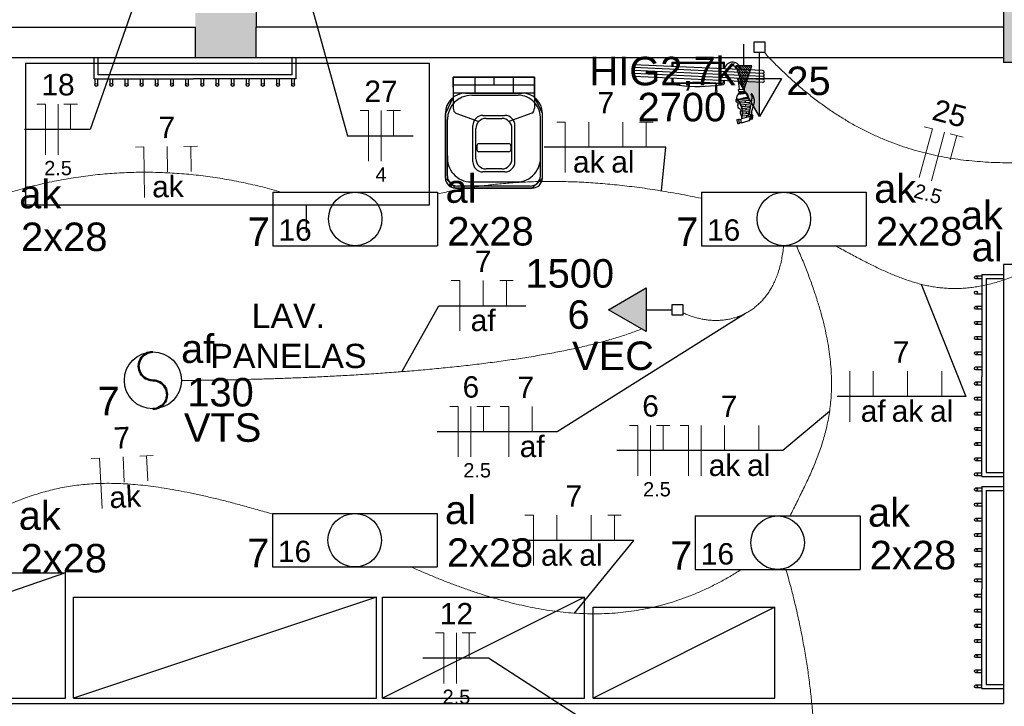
# Model space of a CAD drawing. Header units: millimetres. Extents: x 7 to 269, y 1 to 169.
# Tile 16 of 113: x 58.08 to 62.96, y 32.41 to 35.81. Entities that reach past the tile are written whole.
import ezdxf

# ---------------------------------------------------------------- set-up
doc = ezdxf.new("R2010")
doc.units = ezdxf.units.MM
doc.header["$MEASUREMENT"] = 0
for name, color, linetype, lineweight in [('Eletroduto - Marco Polo', 6, 'Continuous', 9), ('Fiação - Marco Polo', 3, 'Continuous', 9), ('Layout - Marco Polo', 252, 'Continuous', 25), ('Layout-02 - Marco Polo', 243, 'Continuous', 50), ('Linha de Chamada - Marco Polo', 1, 'Continuous', 25), ('Luminárias - Marco Polo', 5, 'Continuous', 25), ('Textos - Marco Polo', 143, 'Continuous', 25), ('Tomadas - Marco Polo', 150, 'Continuous', 25)]:
    doc.layers.add(name, color=color, linetype=linetype, lineweight=lineweight)
doc.layers.add('Parede - Marco Polo', color=7, linetype='Continuous')
doc.styles.add('Arial', font='arial.ttf')

msp = doc.modelspace()

# ---------------------------------------------------------------- hatches: boundary and pattern name
at = {"layer": 'Layout - Marco Polo', "linetype": 'Continuous'}
msp.add_hatch(color=256, dxfattribs=at).paths.add_polyline_path([(61.6979, 35.3533), (61.6808, 35.3573), (61.6808, 35.3578), (61.6808, 35.3578), (61.6979, 35.3533)])
at = {"layer": 'Parede - Marco Polo', "linetype": 'Continuous'}
for points in [[(62.9539, 35.6018), (63.2533, 35.6018), (63.2533, 35.9018), (63.2533, 35.9018), (62.9534, 35.9018), (62.9534, 35.6018), (62.9534, 35.6018), (62.9539, 35.6018), (62.9539, 35.6018)], [(58.9534, 35.6268), (59.2533, 35.6268), (59.2533, 35.6268), (59.2533, 35.8458), (59.2533, 35.8458), (58.9534, 35.8458), (58.9534, 35.8458), (58.9534, 35.7723), (58.9534, 35.6268), (58.9534, 35.6268)]]:
    msp.add_hatch(color=256, dxfattribs=at).paths.add_polyline_path(points)
at = {"layer": 'Tomadas - Marco Polo', "linetype": 'Continuous'}
for points in [[(61.7458, 35.5222), (61.7458, 35.3347), (61.6376, 35.5222)], [(61.1852, 34.485), (60.9977, 34.3768), (61.1852, 34.2685)]]:
    msp.add_hatch(color=256, dxfattribs=at).paths.add_polyline_path(points)

# ---------------------------------------------------------------- linework, layer by layer
at = {"layer": 'Eletroduto - Marco Polo', "linetype": 'Continuous'}
for points in [[(61.7701, 35.6502), (61.8212, 35.5967), (61.8725, 35.5466), (61.9238, 35.4996), (61.9752, 35.4559), (62.0268, 35.4151), (62.0785, 35.3774), (62.1303, 35.3425), (62.1823, 35.3104), (62.2345, 35.281), (62.2868, 35.2542), (62.3394, 35.23), (62.3922, 35.2082), (62.4452, 35.1888), (62.4985, 35.1716), (62.552, 35.1566), (62.6057, 35.1437), (62.6598, 35.1329), (62.7142, 35.1239), (62.7689, 35.1168), (62.8239, 35.1114), (62.8792, 35.1076), (62.9349, 35.1055), (62.991, 35.1048), (63.0474, 35.1055), (63.1043, 35.1075), (63.1616, 35.1107), (63.2192, 35.1151), (63.2774, 35.1205), (63.3359, 35.1268), (63.3949, 35.1341)], [(57.9525, 34.9316), (58.0008, 34.9475), (58.0491, 34.9623), (58.0973, 34.976), (58.1455, 34.9886), (58.1936, 35.0002), (58.2417, 35.0106), (58.2897, 35.02), (58.3377, 35.0284), (58.3856, 35.0356), (58.4334, 35.0419), (58.4812, 35.0471), (58.529, 35.0513), (58.5767, 35.0544), (58.6243, 35.0566), (58.6719, 35.0577), (58.7194, 35.0578), (58.7668, 35.057), (58.8142, 35.0552), (58.8616, 35.0524), (58.9089, 35.0486), (58.9561, 35.0439), (59.0032, 35.0382), (59.0503, 35.0316), (59.0973, 35.0241), (59.1443, 35.0156), (59.1912, 35.0063), (59.238, 34.996), (59.2848, 34.9848), (59.3315, 34.9727), (59.3781, 34.9597)], [(61.4575, 34.9289), (61.402, 34.9401), (61.3475, 34.9505), (61.294, 34.96), (61.2415, 34.9686), (61.1899, 34.9764), (61.1392, 34.9834), (61.0895, 34.9895), (61.0407, 34.9949), (60.9927, 34.9996), (60.9456, 35.0035), (60.8993, 35.0066), (60.8538, 35.0091), (60.8091, 35.0108), (60.7652, 35.0119), (60.7221, 35.0123), (60.6797, 35.012), (60.638, 35.0112), (60.597, 35.0097), (60.5566, 35.0076), (60.517, 35.005), (60.4779, 35.0018), (60.4395, 34.998), (60.4017, 34.9938), (60.3645, 34.989), (60.3278, 34.9838), (60.2916, 34.978), (60.256, 34.9719), (60.2209, 34.9652), (60.1862, 34.9582), (60.152, 34.9508)], [(61.8651, 34.6947), (61.8611, 34.6604), (61.8557, 34.6279), (61.8488, 34.5972), (61.8405, 34.5683), (61.831, 34.5411), (61.8202, 34.5157), (61.8082, 34.4919), (61.7952, 34.4698), (61.7811, 34.4494), (61.7661, 34.4306), (61.7502, 34.4134), (61.7334, 34.3978), (61.7159, 34.3837), (61.6977, 34.3712), (61.6789, 34.3602), (61.6595, 34.3507), (61.6396, 34.3427), (61.6193, 34.3362), (61.5986, 34.331), (61.5777, 34.3273), (61.5565, 34.325), (61.5351, 34.324), (61.5136, 34.3243), (61.4922, 34.326), (61.4707, 34.329), (61.4494, 34.3333), (61.4282, 34.3388), (61.4073, 34.3455), (61.3867, 34.3534), (61.3664, 34.3626)], [(61.9278, 34.6952), (61.9578, 34.6252), (61.9846, 34.5579), (62.0083, 34.4934), (62.0291, 34.4314), (62.0471, 34.3719), (62.0623, 34.3147), (62.0749, 34.2598), (62.085, 34.207), (62.0926, 34.1562), (62.098, 34.1073), (62.1013, 34.0603), (62.1024, 34.0148), (62.1017, 33.971), (62.099, 33.9286), (62.0947, 33.8875), (62.0887, 33.8477), (62.0812, 33.809), (62.0723, 33.7713), (62.0622, 33.7345), (62.0508, 33.6984), (62.0384, 33.663), (62.0251, 33.6282), (62.0109, 33.5938), (61.996, 33.5598), (61.9804, 33.5259), (61.9644, 33.4922), (61.9479, 33.4584), (61.9312, 33.4245), (61.9143, 33.3904), (61.8973, 33.356)], [(63.0017, 34.541), (62.9672, 34.5283), (62.9336, 34.5173), (62.9008, 34.5078), (62.8687, 34.4999), (62.8373, 34.4935), (62.8065, 34.4886), (62.7763, 34.485), (62.7467, 34.4829), (62.7175, 34.482), (62.6887, 34.4825), (62.6603, 34.4842), (62.6322, 34.487), (62.6044, 34.4911), (62.5768, 34.4962), (62.5494, 34.5024), (62.5221, 34.5097), (62.4948, 34.5179), (62.4675, 34.527), (62.4401, 34.5371), (62.4127, 34.548), (62.3851, 34.5596), (62.3573, 34.5721), (62.3292, 34.5853), (62.3008, 34.5991), (62.272, 34.6136), (62.2428, 34.6287), (62.2132, 34.6443), (62.183, 34.6604), (62.1522, 34.677), (62.1208, 34.6939)], [(61.1626, 34.2819), (61.1032, 34.2598), (61.0394, 34.239), (60.9715, 34.2195), (60.8999, 34.2012), (60.825, 34.184), (60.7471, 34.1681), (60.6666, 34.1532), (60.5837, 34.1395), (60.4989, 34.1267), (60.4125, 34.115), (60.3248, 34.1042), (60.2362, 34.0943), (60.1471, 34.0853), (60.0577, 34.0771), (59.9685, 34.0697), (59.8797, 34.0631), (59.7918, 34.0572), (59.7051, 34.0519), (59.6199, 34.0473), (59.5365, 34.0433), (59.4554, 34.0398), (59.3769, 34.0369), (59.3013, 34.0344), (59.229, 34.0324), (59.1602, 34.0307), (59.0955, 34.0294), (59.0351, 34.0285), (58.9793, 34.0278), (58.9285, 34.0273), (58.8831, 34.027)], [(57.8764, 33.3405), (57.917, 33.3608), (57.9568, 33.38), (57.996, 33.3981), (58.0348, 33.4149), (58.0732, 33.4306), (58.1115, 33.4451), (58.1497, 33.4583), (58.1881, 33.4702), (58.2266, 33.4809), (58.2656, 33.4902), (58.305, 33.4983), (58.3451, 33.5049), (58.3859, 33.5102), (58.4277, 33.514), (58.4706, 33.5165), (58.5146, 33.5174), (58.56, 33.5169), (58.6068, 33.5149), (58.6553, 33.5114), (58.7055, 33.5063), (58.7575, 33.4997), (58.8116, 33.4915), (58.8679, 33.4816), (58.9264, 33.4702), (58.9874, 33.457), (59.0509, 33.4422), (59.1172, 33.4257), (59.1863, 33.4074), (59.2583, 33.3874), (59.3335, 33.3656)], [(61.6545, 33.0899), (61.6001, 33.0566), (61.5457, 33.0263), (61.4914, 32.999), (61.4371, 32.9745), (61.3828, 32.9529), (61.3286, 32.934), (61.2744, 32.9177), (61.2202, 32.904), (61.166, 32.8928), (61.1118, 32.884), (61.0577, 32.8776), (61.0035, 32.8734), (60.9493, 32.8715), (60.8951, 32.8717), (60.8408, 32.8739), (60.7866, 32.8781), (60.7323, 32.8842), (60.6779, 32.8922), (60.6236, 32.9019), (60.5691, 32.9133), (60.5147, 32.9263), (60.4601, 32.9408), (60.4055, 32.9567), (60.3509, 32.9741), (60.2961, 32.9928), (60.2413, 33.0127), (60.1864, 33.0337), (60.1314, 33.0558), (60.0763, 33.079), (60.0212, 33.103)], [(61.8764, 33.092), (61.9007, 33.0042), (61.9224, 32.9177), (61.9418, 32.8324), (61.9587, 32.7483), (61.9735, 32.6654), (61.986, 32.5838), (61.9965, 32.5033), (62.005, 32.424), (62.0116, 32.3458), (62.0164, 32.2689), (62.0195, 32.193), (62.0211, 32.1184), (62.0211, 32.0449), (62.0197, 31.9725), (62.017, 31.9012), (62.013, 31.8311), (62.0079, 31.762), (62.0018, 31.6941), (61.9948, 31.6273), (61.9869, 31.5615), (61.9782, 31.4969), (61.9689, 31.4333), (61.959, 31.3707), (61.9486, 31.3093), (61.9379, 31.2488), (61.9269, 31.1895), (61.9157, 31.1311), (61.9043, 31.0738), (61.893, 31.0175), (61.8818, 30.9622)]]:
    msp.add_spline(points, degree=3, dxfattribs=at)
at = {"layer": 'Fiação - Marco Polo'}
for p, q in [((58.1687, 35.3944), (58.2104, 35.3944)), ((58.2104, 35.1444), (58.2104, 35.3944)), ((58.2729, 35.1444), (58.2729, 35.3944)), ((58.3021, 35.3944), (58.3687, 35.3944)), ((58.3354, 35.2694), (58.3354, 35.3944)), ((59.768, 35.3635), (59.8096, 35.3635)), ((59.8096, 35.1135), (59.8096, 35.3635)), ((59.8721, 35.1135), (59.8721, 35.3635)), ((59.9014, 35.3635), (59.968, 35.3635)), ((59.9346, 35.2385), (59.9346, 35.3635)), ((60.7424, 35.3066), (60.7841, 35.3066)), ((60.7841, 35.0566), (60.7841, 35.3066)), ((60.9001, 35.1816), (60.9001, 35.3066)), ((61.0695, 35.1816), (61.0695, 35.3066)), ((61.1521, 35.3066), (61.2188, 35.3066)), ((61.1855, 35.1816), (61.1855, 35.3066)), ((62.5369, 35.0312), (62.602, 35.2726)), ((62.5618, 35.2834), (62.602, 35.2726)), ((62.5972, 35.0149), (62.6624, 35.2563)), ((62.6905, 35.2487), (62.7548, 35.2313)), ((62.6901, 35.1193), (62.7227, 35.24)), ((58.6561, 35.1825), (58.6977, 35.1831)), ((58.7015, 34.9331), (58.6977, 35.1831)), ((58.8156, 35.0599), (58.8137, 35.1849)), ((58.8963, 35.1861), (58.9629, 35.1872)), ((58.9315, 35.0617), (58.9296, 35.1867)), ((60.22, 34.5219), (60.2617, 34.5219)), ((60.2617, 34.2719), (60.2617, 34.5219)), ((60.3776, 34.3969), (60.3776, 34.5219)), ((60.4603, 34.5219), (60.5269, 34.5219)), ((60.4936, 34.3969), (60.4936, 34.5219)), ((62.1929, 33.8227), (62.1929, 34.0727)), ((62.3089, 33.9477), (62.3089, 34.0727)), ((62.4783, 33.9477), (62.4783, 34.0727)), ((62.6478, 33.9477), (62.6478, 34.0727)), ((60.2127, 33.898), (60.2544, 33.898)), ((60.2544, 33.648), (60.2544, 33.898)), ((60.3169, 33.648), (60.3169, 33.898)), ((60.346, 33.898), (60.4127, 33.898)), ((60.3794, 33.773), (60.3794, 33.898)), ((60.4627, 33.898), (60.5044, 33.898)), ((60.5044, 33.648), (60.5044, 33.898)), ((60.6204, 33.773), (60.6204, 33.898)), ((61.1024, 33.8042), (61.1441, 33.8042)), ((61.1441, 33.5542), (61.1441, 33.8042)), ((61.2066, 33.5542), (61.2066, 33.8042)), ((61.2358, 33.8042), (61.3024, 33.8042)), ((61.2691, 33.6792), (61.2691, 33.8042)), ((61.3524, 33.8042), (61.3941, 33.8042)), ((61.3941, 33.5542), (61.3941, 33.8042)), ((61.4566, 33.5542), (61.4566, 33.8042)), ((61.5725, 33.6792), (61.5725, 33.8042)), ((61.742, 33.6792), (61.742, 33.8042)), ((58.4372, 33.64), (58.4788, 33.6422)), ((58.4918, 33.3925), (58.4788, 33.6422)), ((58.6011, 33.5234), (58.5946, 33.6482)), ((58.6771, 33.6525), (58.7437, 33.6559)), ((58.7169, 33.5294), (58.7105, 33.6542)), ((60.5846, 33.3597), (60.6262, 33.3597)), ((60.6262, 33.1097), (60.6262, 33.3597)), ((60.7422, 33.2347), (60.7422, 33.3597)), ((60.9117, 33.2347), (60.9117, 33.3597)), ((60.9943, 33.3597), (61.061, 33.3597)), ((61.0277, 33.2347), (61.0277, 33.3597)), ((60.1411, 32.7766), (60.1827, 32.7766)), ((60.1827, 32.5266), (60.1827, 32.7766)), ((60.2452, 32.5266), (60.2452, 32.7766)), ((60.2744, 32.7766), (60.3411, 32.7766)), ((60.3077, 32.6516), (60.3077, 32.7766))]:
    msp.add_line(p, q, dxfattribs=at)
at = {"layer": 'Layout - Marco Polo'}
for p, q in [((61.6679, 35.5843), (61.6679, 35.6923)), ((58.4519, 35.5208), (58.4519, 35.6268)), ((58.4719, 35.5408), (58.4719, 35.6268)), ((59.4318, 35.5408), (59.4318, 35.6268)), ((59.4519, 35.5208), (59.4519, 35.6268)), ((61.7614, 35.5613), (61.1228, 35.5903)), ((61.3128, 35.5818), (61.3128, 35.6023)), ((61.3128, 35.6023), (61.5729, 35.6023)), ((61.3178, 35.5818), (61.3178, 35.5973)), ((61.3178, 35.5973), (61.5678, 35.5973)), ((61.5678, 35.5703), (61.5678, 35.5973)), ((61.5729, 35.5698), (61.5729, 35.6023)), ((59.4318, 35.5408), (58.4719, 35.5408)), ((61.7619, 35.5468), (61.1228, 35.5758)), ((61.7619, 35.5323), (61.1234, 35.5613)), ((61.7623, 35.5178), (61.1234, 35.5468)), ((61.6279, 35.5843), (61.6679, 35.4643)), ((61.6279, 35.5843), (61.6679, 35.4643)), ((61.7079, 35.5843), (61.6279, 35.5843)), ((61.6279, 35.5843), (61.7079, 35.5843)), ((61.7079, 35.5843), (61.6279, 35.5843)), ((61.6279, 35.5843), (61.6679, 35.4643)), ((61.6303, 35.5768), (61.6863, 35.5208)), ((61.6339, 35.5843), (61.6893, 35.5293)), ((61.6358, 35.5603), (61.6838, 35.5123)), ((61.6414, 35.5433), (61.6808, 35.5038)), ((61.6454, 35.5843), (61.6923, 35.5373)), ((61.6564, 35.5843), (61.6949, 35.5458)), ((61.6679, 35.4643), (61.7079, 35.5843)), ((61.6679, 35.4643), (61.7079, 35.5843)), ((61.6679, 35.5843), (61.6979, 35.5543)), ((61.6788, 35.5843), (61.7004, 35.5628)), ((61.6904, 35.5843), (61.7034, 35.5713)), ((61.7013, 35.5843), (61.7064, 35.5798)), ((58.4519, 35.5208), (58.9444, 35.5208)), ((58.4544, 35.5208), (58.4544, 35.4903)), ((58.4694, 35.4903), (58.4694, 35.5208)), ((58.5294, 35.5208), (58.5294, 35.4903)), ((58.5444, 35.4903), (58.5444, 35.5208)), ((58.6044, 35.5208), (58.6044, 35.4903)), ((58.6194, 35.4903), (58.6194, 35.5208)), ((58.6793, 35.5208), (58.6793, 35.4903)), ((58.6944, 35.4903), (58.6944, 35.5208)), ((58.7544, 35.5208), (58.7544, 35.4903)), ((58.7694, 35.4903), (58.7694, 35.5208)), ((58.8293, 35.5208), (58.8293, 35.4903)), ((58.8443, 35.4903), (58.8443, 35.5208)), ((58.9044, 35.5208), (58.9044, 35.4903)), ((58.9194, 35.4903), (58.9194, 35.5208)), ((59.4519, 35.5208), (58.9444, 35.5208)), ((58.9793, 35.5208), (58.9793, 35.4903)), ((58.9943, 35.4903), (58.9943, 35.5208)), ((59.0543, 35.5208), (59.0543, 35.4903)), ((59.0694, 35.4903), (59.0694, 35.5208)), ((59.1294, 35.5208), (59.1294, 35.4903)), ((59.1444, 35.4903), (59.1444, 35.5208)), ((59.2043, 35.5208), (59.2043, 35.4903)), ((59.2193, 35.4903), (59.2193, 35.5208)), ((59.2794, 35.5208), (59.2794, 35.4903)), ((59.2944, 35.4903), (59.2944, 35.5208)), ((59.3543, 35.5208), (59.3543, 35.4903)), ((59.3693, 35.4903), (59.3693, 35.5208)), ((59.4293, 35.5208), (59.4293, 35.4903)), ((59.4444, 35.4903), (59.4444, 35.5208)), ((60.2298, 35.5293), (60.6319, 35.5293)), ((60.2298, 35.4793), (60.2298, 35.5293)), ((60.2298, 35.5293), (60.3359, 35.5293)), ((60.6319, 35.4893), (60.2298, 35.4893)), ((60.3359, 35.5293), (60.3359, 35.4493)), ((60.4308, 35.5293), (60.4308, 35.4893)), ((60.6319, 35.5293), (60.5258, 35.5293)), ((60.5258, 35.5293), (60.5258, 35.4493)), ((60.6319, 35.5293), (60.6319, 35.4288)), ((60.6319, 35.5293), (60.6319, 35.4093)), ((61.7623, 35.5028), (61.1238, 35.5323)), ((61.3128, 35.5018), (61.3128, 35.5233)), ((61.3178, 35.5073), (61.3178, 35.5233)), ((61.5579, 35.4973), (61.3278, 35.4973)), ((61.5579, 35.4973), (61.3278, 35.4973)), ((61.5294, 35.4928), (61.5348, 35.4928)), ((61.5294, 35.4873), (61.5294, 35.4928)), ((61.5303, 35.4643), (61.5303, 35.4928)), ((61.5339, 35.4643), (61.5339, 35.4928)), ((61.5678, 35.5073), (61.5678, 35.5118)), ((61.5729, 35.5018), (61.5729, 35.5118)), ((61.6469, 35.4688), (61.6414, 35.5083)), ((61.6474, 35.5263), (61.6783, 35.4953)), ((61.6529, 35.5098), (61.6753, 35.4868)), ((61.6583, 35.4928), (61.6723, 35.4788)), ((61.6668, 35.4693), (61.6613, 35.5078)), ((60.2298, 35.4793), (60.2298, 35.4288)), ((60.6319, 35.4493), (60.2298, 35.4493)), ((60.2908, 35.4493), (60.5709, 35.4493)), ((61.6424, 35.4683), (61.6718, 35.4693)), ((61.6433, 35.4583), (61.6424, 35.4683)), ((61.6424, 35.4493), (61.6788, 35.4543)), ((61.6429, 35.4443), (61.6424, 35.4493)), ((61.6429, 35.4443), (61.6793, 35.4498)), ((61.6433, 35.4583), (61.6733, 35.4593)), ((61.6459, 35.4533), (61.6743, 35.4578)), ((61.6459, 35.4528), (61.6743, 35.4568)), ((61.6459, 35.4518), (61.6743, 35.4558)), ((61.6463, 35.4498), (61.6459, 35.4533)), ((61.6463, 35.4508), (61.6748, 35.4553)), ((61.6463, 35.4503), (61.6748, 35.4543)), ((61.6534, 35.4463), (61.6529, 35.4508)), ((61.6638, 35.4758), (61.6698, 35.4703)), ((61.6668, 35.4478), (61.6658, 35.4528)), ((61.6733, 35.4593), (61.6718, 35.4693)), ((61.6748, 35.4538), (61.6743, 35.4578)), ((61.6793, 35.4498), (61.6788, 35.4543)), ((60.2298, 35.4288), (60.2298, 35.3748)), ((60.3209, 35.4393), (60.5508, 35.4393)), ((60.6319, 35.4093), (60.6319, 35.3748)), ((61.6349, 35.4183), (61.6934, 35.4238)), ((61.6429, 35.4098), (61.6944, 35.4148)), ((61.6489, 35.4013), (61.6953, 35.4053)), ((61.6538, 35.3923), (61.6959, 35.3963)), ((61.6748, 35.4218), (61.6748, 35.4243)), ((61.6769, 35.4038), (61.6758, 35.4128)), ((61.6783, 35.3853), (61.6773, 35.3948)), ((61.6968, 35.3483), (61.7094, 35.4243)), ((61.7069, 35.3543), (61.7204, 35.4053)), ((60.1908, 35.0293), (60.1908, 35.3493)), ((60.2424, 35.3503), (60.3563, 35.3098)), ((60.6193, 35.3503), (60.5053, 35.3098)), ((60.6709, 35.0293), (60.6709, 35.3493)), ((61.6579, 35.3833), (61.6964, 35.3873)), ((61.6604, 35.3743), (61.6964, 35.3778)), ((61.6624, 35.3653), (61.6959, 35.3688)), ((61.6624, 35.3473), (61.6938, 35.3498)), ((61.6628, 35.3563), (61.6949, 35.3593)), ((61.6803, 35.3673), (61.6793, 35.3763)), ((61.6818, 35.3488), (61.6808, 35.3578)), ((61.6979, 35.3533), (61.6808, 35.3578)), ((61.6979, 35.3533), (61.6808, 35.3573)), ((61.6979, 35.3448), (61.6928, 35.3428)), ((60.2009, 35.0393), (60.2009, 35.3193)), ((60.3768, 35.3393), (60.4849, 35.3393)), ((60.3918, 35.3243), (60.4699, 35.3243)), ((60.6609, 35.0393), (60.6609, 35.3193)), ((61.6339, 35.3148), (61.6373, 35.3013)), ((61.6364, 35.3188), (61.6433, 35.3208)), ((61.6414, 35.2988), (61.6489, 35.3008)), ((61.6429, 35.3168), (61.6514, 35.3193)), ((61.6463, 35.3183), (61.6429, 35.3168)), ((61.6463, 35.3038), (61.6549, 35.3058)), ((61.6463, 35.3038), (61.6499, 35.3048)), ((61.6514, 35.3193), (61.6553, 35.3038)), ((61.6568, 35.3028), (61.6898, 35.3118)), ((61.6579, 35.3248), (61.6934, 35.3343)), ((61.6613, 35.3378), (61.6923, 35.3408)), ((61.6863, 35.3403), (61.6829, 35.3388)), ((61.6833, 35.3313), (61.6829, 35.3398)), ((61.7099, 35.3393), (61.7069, 35.3213)), ((61.7069, 35.3238), (61.7099, 35.3233)), ((61.7069, 35.3228), (61.7094, 35.3223)), ((61.7069, 35.3218), (61.7094, 35.3213)), ((61.7073, 35.3263), (61.7099, 35.3258)), ((61.7073, 35.3253), (61.7099, 35.3248)), ((61.7073, 35.3243), (61.7099, 35.3238)), ((61.7079, 35.3288), (61.7103, 35.3283)), ((61.7079, 35.3278), (61.7099, 35.3273)), ((61.7079, 35.3268), (61.7099, 35.3263)), ((61.7084, 35.3313), (61.7103, 35.3308)), ((61.7084, 35.3303), (61.7103, 35.3298)), ((61.7084, 35.3293), (61.7103, 35.3293)), ((61.7088, 35.3338), (61.7114, 35.3333)), ((61.7088, 35.3328), (61.7109, 35.3323)), ((61.7088, 35.3318), (61.7109, 35.3318)), ((61.7094, 35.3363), (61.7118, 35.3358)), ((61.7094, 35.3353), (61.7114, 35.3348)), ((61.7094, 35.3343), (61.7114, 35.3343)), ((61.7099, 35.3388), (61.7129, 35.3383)), ((61.7099, 35.3378), (61.7124, 35.3373)), ((61.7099, 35.3373), (61.7118, 35.3368)), ((61.7103, 35.3393), (61.7129, 35.3393)), ((60.3269, 35.1093), (60.3269, 35.2893)), ((60.3419, 35.1243), (60.3419, 35.2743)), ((60.5198, 35.1243), (60.5198, 35.2743)), ((60.5348, 35.1093), (60.5348, 35.2893)), ((60.5048, 35.1993), (60.3569, 35.1993)), ((60.3469, 35.1893), (60.3469, 35.1693)), ((60.5048, 35.1593), (60.3569, 35.1593)), ((60.5149, 35.1893), (60.5149, 35.1693)), ((60.4308, 35.0593), (60.3768, 35.0593)), ((60.4308, 35.0743), (60.3918, 35.0743)), ((60.4699, 35.0743), (60.4308, 35.0743)), ((60.4849, 35.0593), (60.4308, 35.0593)), ((60.4308, 35.0093), (60.3169, 35.0093)), ((60.5448, 35.0093), (60.4308, 35.0093)), ((60.4308, 34.9793), (60.2408, 34.9793)), ((60.4308, 34.9893), (60.2508, 34.9893)), ((60.6108, 34.9893), (60.4308, 34.9893)), ((60.6208, 34.9793), (60.4308, 34.9793)), ((59.5023, 34.7578), (59.5023, 34.8968)), ((62.8173, 34.5443), (62.8473, 34.5443)), ((62.8473, 34.5293), (62.8173, 34.5293)), ((62.8473, 34.5518), (62.8473, 34.0443)), ((62.8473, 34.5518), (62.9534, 34.5518)), ((62.8674, 34.5318), (62.8674, 33.5718)), ((62.8674, 34.5318), (62.9534, 34.5318)), ((62.8473, 34.4543), (62.8173, 34.4543)), ((62.8173, 34.3943), (62.8473, 34.3943)), ((62.8473, 34.3793), (62.8173, 34.3793)), ((62.8173, 34.3193), (62.8473, 34.3193)), ((62.8473, 34.3043), (62.8173, 34.3043)), ((62.8173, 34.2443), (62.8473, 34.2443)), ((62.8473, 34.2293), (62.8173, 34.2293)), ((62.8173, 34.1693), (62.8473, 34.1693)), ((62.8473, 34.1543), (62.8173, 34.1543)), ((62.8173, 34.0943), (62.8473, 34.0943)), ((62.8473, 34.0793), (62.8173, 34.0793)), ((62.8473, 33.5518), (62.8473, 34.0443)), ((62.8173, 34.0193), (62.8473, 34.0193)), ((62.8473, 34.0043), (62.8173, 34.0043)), ((62.8173, 33.9443), (62.8473, 33.9443)), ((62.8473, 33.9293), (62.8173, 33.9293)), ((62.8173, 33.8693), (62.8473, 33.8693)), ((62.8473, 33.8543), (62.8173, 33.8543)), ((62.8173, 33.7943), (62.8473, 33.7943)), ((62.8473, 33.7793), (62.8173, 33.7793)), ((62.8173, 33.7193), (62.8473, 33.7193)), ((62.8473, 33.7043), (62.8173, 33.7043)), ((62.8173, 33.6443), (62.8473, 33.6443)), ((62.8473, 33.6293), (62.8173, 33.6293)), ((62.8173, 33.5693), (62.8473, 33.5693)), ((62.8473, 33.5543), (62.8173, 33.5543)), ((62.8473, 33.5518), (62.9534, 33.5518)), ((62.8674, 33.5718), (62.9534, 33.5718)), ((62.8173, 33.4943), (62.8473, 33.4943)), ((62.8473, 33.5018), (62.8473, 32.9943)), ((62.8473, 33.5018), (62.9534, 33.5018)), ((62.8473, 33.4793), (62.8173, 33.4793)), ((62.8674, 33.4818), (62.8674, 32.5218)), ((62.8674, 33.4818), (62.9534, 33.4818)), ((62.8173, 33.4193), (62.8473, 33.4193)), ((62.8473, 33.4043), (62.8173, 33.4043)), ((62.8173, 33.3443), (62.8473, 33.3443)), ((62.8473, 33.3293), (62.8173, 33.3293)), ((62.8173, 33.2693), (62.8473, 33.2693)), ((62.8473, 33.2543), (62.8173, 33.2543)), ((62.8173, 33.1943), (62.8473, 33.1943)), ((62.8473, 33.1793), (62.8173, 33.1793)), ((62.8173, 33.1193), (62.8473, 33.1193)), ((62.8473, 33.1043), (62.8173, 33.1043)), ((62.8173, 33.0443), (62.8473, 33.0443)), ((62.8473, 33.0293), (62.8173, 33.0293)), ((62.8173, 32.9693), (62.8473, 32.9693)), ((62.8473, 32.9543), (62.8173, 32.9543)), ((62.8473, 32.5018), (62.8473, 32.9943)), ((62.8173, 32.8943), (62.8473, 32.8943)), ((62.8473, 32.8793), (62.8173, 32.8793)), ((62.8173, 32.8193), (62.8473, 32.8193)), ((62.8473, 32.8043), (62.8173, 32.8043)), ((62.8173, 32.7443), (62.8473, 32.7443)), ((62.8473, 32.7293), (62.8173, 32.7293)), ((62.8173, 32.6693), (62.8473, 32.6693)), ((62.8473, 32.6543), (62.8173, 32.6543)), ((62.8173, 32.5943), (62.8473, 32.5943)), ((62.8473, 32.5793), (62.8173, 32.5793)), ((62.8173, 32.5193), (62.8473, 32.5193)), ((62.8674, 32.5218), (62.9534, 32.5218)), ((62.8473, 32.5043), (62.8173, 32.5043)), ((62.8473, 32.5018), (62.9534, 32.5018))]:
    msp.add_line(p, q, dxfattribs=at)
for points in [[(58.1119, 35.5968), (58.1119, 34.8968), (60.1118, 34.8968), (60.1118, 35.5968), (58.1119, 35.5968)], [(60.2298, 35.5293), (60.2298, 35.4288), (60.1908, 35.3493), (60.1908, 35.3493), (60.1908, 35.0293), (60.2408, 34.9793), (60.2408, 34.9793), (60.6208, 34.9793), (60.6709, 35.0293), (60.6709, 35.0293), (60.6709, 35.3493), (60.6319, 35.4288), (60.6319, 35.4288), (60.6319, 35.5293), (60.2298, 35.5293)], [(56.5104, 32.4543), (56.5104, 33.0743), (58.3104, 33.0743), (56.5104, 32.4543), (58.3104, 32.4543), (58.3104, 33.0743)], [(58.3499, 32.4543), (59.8499, 32.4543), (59.8499, 32.9543), (58.3499, 32.4543), (58.3499, 32.9543), (59.8499, 32.9543)], [(59.8798, 32.4543), (60.8798, 32.4543), (60.8798, 32.9543), (59.8798, 32.4543), (59.8798, 32.9543), (60.8798, 32.9543)], [(60.9218, 32.4543), (61.8218, 32.4543), (61.8218, 32.9043), (60.9218, 32.4543), (60.9218, 32.9043), (61.8218, 32.9043)]]:
    msp.add_lwpolyline(points, dxfattribs=at)
for centre in [(58.4619, 35.4903), (58.5369, 35.4903), (58.6119, 35.4903), (58.6868, 35.4903), (58.7619, 35.4903), (58.8368, 35.4903), (58.9119, 35.4903), (58.9868, 35.4903), (59.0618, 35.4903), (59.1369, 35.4903), (59.2118, 35.4903), (59.2869, 35.4903), (59.3618, 35.4903), (59.4368, 35.4903), (62.8173, 34.5368), (62.8173, 34.4618), (62.8173, 34.3868), (62.8173, 34.3118), (62.8173, 34.2368), (62.8173, 34.1618), (62.8173, 34.0868), (62.8173, 34.0118), (62.8173, 33.9368), (62.8173, 33.8618), (62.8173, 33.7868), (62.8173, 33.7118), (62.8173, 33.6368), (62.8173, 33.5618), (62.8173, 33.4868), (62.8173, 33.4118), (62.8173, 33.3368), (62.8173, 33.2618), (62.8173, 33.1868), (62.8173, 33.1118), (62.8173, 33.0368), (62.8173, 32.9618), (62.8173, 32.8868), (62.8173, 32.8118), (62.8173, 32.7368), (62.8173, 32.6618), (62.8173, 32.5868), (62.8173, 32.5118)]:
    msp.add_circle(centre, 0.00749, dxfattribs=at)
for centre, radius, start, end in [((61.1249, 35.5833), 0.00751, 104.643, 257.411), ((61.6128, 35.5618), 0.0408, 6.4029, 168.385), ((61.1163, 35.5788), 0.002, 27.6512, 90), ((61.1249, 35.5688), 0.00751, 104.643, 257.411), ((61.1253, 35.5538), 0.00751, 104.643, 257.411), ((61.1253, 35.5393), 0.00751, 104.643, 257.411), ((61.6118, 35.5623), 0.0219, 12.7404, 162.048), ((61.7619, 35.5543), 0.00731, 267.554, 94.5006), ((61.7623, 35.5393), 0.00731, 267.554, 94.5006), ((61.3229, 35.5018), 0.01, 180, 265.596), ((61.3278, 35.5073), 0.01, 180, 270), ((61.4428, 36.2953), 0.8124, 261.451, 276.11), ((61.4428, 34.0718), 1.4304, 85.3886, 94.6114), ((61.4428, 34.0718), 1.4304, 85.3886, 94.6114), ((61.4428, 36.2953), 0.8124, 276.499, 278.549), ((61.5579, 35.5073), 0.01, 270, 0), ((61.5628, 35.5018), 0.01, 274.404, 0), ((61.7623, 35.5248), 0.00731, 267.554, 94.5006), ((61.7629, 35.5103), 0.00731, 267.554, 94.5006), ((60.2908, 35.3493), 0.1, 90, 180), ((60.5493, 35.3278), 0.1118, 355.8, 89.2213), ((60.5709, 35.3493), 0.1, 0, 90), ((61.5318, 35.4598), 0.00503, 111.332, 68.6681), ((61.6579, 35.4233), 0.0263, 125.311, 185.786), ((61.6624, 35.4243), 0.0308, 3.3901, 56.3968), ((61.7058, 35.4443), 0.00199, 37.4573, 189.438), ((61.6833, 35.4283), 0.0263, 352.001, 36.6971), ((61.6663, 35.4103), 0.0545, 354.796, 40.3751), ((60.3209, 35.3193), 0.12, 90, 180), ((61.6384, 35.4128), 0.00973, 129.626, 243.114), ((61.6448, 35.4943), 0.0738, 259.602, 279.178), ((61.6454, 35.4928), 0.0738, 259.602, 279.178), ((61.5613, 35.3503), 0.0998, 345.195, 44.8054), ((61.5759, 35.3538), 0.087, 340.261, 49.7387), ((61.6313, 35.3953), 0.00929, 327.791, 73.1938), ((61.6829, 35.3503), 0.0759, 96.4216, 110.118), ((61.6833, 35.3488), 0.0759, 96.4216, 110.118), ((61.6889, 35.3698), 0.0578, 85.771, 104.371), ((61.6893, 35.3683), 0.0578, 86.0302, 104.371), ((61.4368, 35.3853), 0.2597, 6.5382, 8.564), ((61.4368, 35.3853), 0.2597, 2.4882, 4.5137), ((60.2599, 35.3748), 0.03, 180, 234.683), ((60.6018, 35.3748), 0.03, 305.317, 0), ((61.6499, 35.3848), 0.0122, 151.435, 255.543), ((61.6433, 35.3638), 0.00962, 332.671, 70.7488), ((61.6649, 35.3528), 0.0143, 152.244, 228.535), ((61.4368, 35.3853), 0.2597, 350.165, 352.253), ((61.4368, 35.3853), 0.2597, 354.323, 356.379), ((61.4368, 35.3853), 0.2597, 358.424, 0.459), ((61.7028, 35.3478), 0.00576, 170.923, 224.419), ((61.6859, 35.3313), 0.0174, 350.454, 44.4191), ((61.7159, 35.3483), 0.0104, 147.813, 198.104), ((61.6859, 35.3343), 0.0228, 340.731, 28.0294), ((60.3768, 35.2893), 0.05, 90, 180), ((60.3918, 35.2743), 0.05, 90, 180), ((60.4699, 35.2743), 0.05, 0, 90), ((60.4849, 35.2893), 0.05, 0, 90), ((61.6369, 35.3153), 0.00346, 105, 195), ((61.6409, 35.3023), 0.00346, 195, 285), ((61.6633, 35.3153), 0.0208, 165.106, 224.894), ((61.6633, 35.3153), 0.0208, 165.106, 175.594), ((61.6409, 35.3143), 0.00695, 31.7048, 66.6693), ((61.6409, 35.3143), 0.00695, 31.7049, 66.6693), ((61.6633, 35.3153), 0.0208, 214.406, 224.894), ((61.6429, 35.3048), 0.00695, 323.331, 358.295), ((61.6429, 35.3048), 0.00695, 323.331, 358.295), ((61.6394, 35.3403), 0.0243, 299.326, 319.216), ((61.6218, 35.3283), 0.0362, 354.126, 22.2332), ((61.6568, 35.3043), 0.00138, 195, 285), ((61.6878, 35.3183), 0.00691, 285, 343.575), ((61.6944, 35.3288), 0.00556, 333.533, 103.698), ((61.7238, 35.3078), 0.0306, 142.953, 163.575), ((61.7448, 35.2933), 0.0545, 140.066, 157.173), ((61.6959, 35.3148), 0.00107, 176.985, 337.759), ((61.7318, 35.2963), 0.0391, 128.65, 153.06), ((61.7079, 35.3218), 0.0015, 200.067, 336.29), ((61.6683, 35.3388), 0.0445, 337.307, 0.6432), ((61.7728, 35.3183), 0.0635, 160.829, 177.121), ((61.7114, 35.3383), 0.00165, 30.5813, 145.776), ((60.3569, 35.1893), 0.01, 90, 180), ((60.5048, 35.1893), 0.01, 0, 90), ((60.3569, 35.1693), 0.01, 180, 270), ((60.5048, 35.1693), 0.01, 270, 0), ((60.3194, 35.1283), 0.1187, 174.524, 268.961), ((60.3768, 35.1093), 0.05, 180, 270), ((60.3918, 35.1243), 0.05, 180, 270), ((60.4699, 35.1243), 0.05, 270, 0), ((60.4849, 35.1093), 0.05, 270, 0), ((60.5429, 35.1283), 0.1187, 271.039, 5.4755), ((60.2408, 35.0293), 0.05, 180, 270), ((60.2508, 35.0393), 0.05, 180, 270), ((60.6108, 35.0393), 0.05, 270, 0), ((60.6208, 35.0293), 0.05, 270, 0)]:
    msp.add_arc(centre, radius, start, end, dxfattribs=at)
at = {"layer": 'Layout-02 - Marco Polo'}
for centre, start, end in [((58.7424, 34.0977), 89.9806, 270), ((58.7424, 33.9567), 269.981, 90)]:
    msp.add_arc(centre, 0.0706, start, end, dxfattribs=at)
at = {"layer": 'Linha de Chamada - Marco Polo'}
for p, q in [((59.3353, 36.5761), (59.7055, 35.2385)), ((58.7657, 36.2239), (58.4312, 35.2694)), ((58.4312, 35.2694), (58.1062, 35.2694)), ((59.7055, 35.2385), (60.0305, 35.2385)), ((61.2813, 35.1816), (60.6799, 35.1816)), ((61.2614, 34.9654), (61.2813, 35.1816)), ((62.5465, 34.5031), (62.7674, 33.9477)), ((59.9744, 34.0702), (60.1575, 34.3969)), ((60.1575, 34.3969), (60.5894, 34.3969)), ((61.6767, 34.3591), (60.7438, 33.773)), ((62.7674, 33.9477), (62.1304, 33.9477)), ((62.0926, 33.8725), (61.8616, 33.6792)), ((60.7438, 33.773), (60.1502, 33.773)), ((61.8616, 33.6792), (61.0399, 33.6792)), ((61.1235, 33.2347), (60.5221, 33.2347)), ((60.8293, 32.8747), (61.1235, 33.2347)), ((60.4036, 32.6516), (60.0786, 32.6516)), ((60.9094, 32.3252), (60.4036, 32.6516))]:
    msp.add_line(p, q, dxfattribs=at)
at = {"layer": 'Luminárias - Marco Polo'}
for p, q in [((59.3362, 34.9592), (60.1523, 34.9592)), ((59.3362, 34.9592), (59.3362, 34.6942)), ((60.1523, 34.9592), (60.1523, 34.6942)), ((61.4584, 34.9592), (62.2745, 34.9592)), ((61.4584, 34.9592), (61.4584, 34.6942)), ((62.2745, 34.9592), (62.2745, 34.6942)), ((59.3362, 34.6942), (60.1523, 34.6942)), ((61.4584, 34.6942), (62.2745, 34.6942)), ((59.334, 33.368), (60.1499, 33.368)), ((59.334, 33.368), (59.334, 33.1031)), ((60.1499, 33.368), (60.1499, 33.1031)), ((61.4278, 33.3558), (62.2437, 33.3558)), ((61.4278, 33.3558), (61.4278, 33.0909)), ((62.2437, 33.3558), (62.2437, 33.0909)), ((59.334, 33.1031), (60.1499, 33.1031)), ((61.4278, 33.0909), (62.2437, 33.0909))]:
    msp.add_line(p, q, dxfattribs=at)
for centre, radius in [((59.7443, 34.8267), 0.1325), ((61.8665, 34.8267), 0.1325), ((58.7424, 34.0273), 0.1412), ((59.742, 33.2356), 0.1325), ((61.8357, 33.2234), 0.1325)]:
    msp.add_circle(centre, radius, dxfattribs=at)
at = {"layer": 'Parede - Marco Polo'}
for p, q in [((59.2533, 35.9268), (59.2533, 35.7768)), ((54.1184, 35.7768), (58.9534, 35.7768)), ((58.9534, 35.6268), (58.9534, 35.7768)), ((62.9534, 35.7768), (59.2533, 35.7768)), ((59.2533, 35.6268), (59.2533, 35.7768)), ((62.9534, 35.7768), (62.9534, 35.6018)), ((55.5964, 35.6268), (62.9534, 35.6268)), ((63.1033, 35.6018), (62.9534, 35.6018)), ((62.9534, 34.6018), (62.9534, 32.4268)), ((63.3013, 34.6018), (62.9534, 34.6018)), ((55.5964, 32.4268), (58.9534, 32.4268)), ((58.9534, 32.4268), (62.9534, 32.4268))]:
    msp.add_line(p, q, dxfattribs=at)
at = {"layer": 'Parede - Marco Polo', "color": 1}
msp.add_line((62.9534, 35.9018), (62.9534, 35.7768), dxfattribs=at)
at = {"layer": 'Tomadas - Marco Polo'}
for p, q in [((61.7193, 35.7033), (61.7724, 35.7033)), ((61.7193, 35.6502), (61.7193, 35.7033)), ((61.7724, 35.7033), (61.7724, 35.6502)), ((61.7724, 35.6502), (61.7193, 35.6502)), ((61.7458, 35.5222), (61.7458, 35.6502)), ((61.7458, 35.3347), (61.6376, 35.5222)), ((61.6376, 35.5222), (61.8541, 35.5222)), ((61.7458, 35.3347), (61.7458, 35.5222)), ((61.8541, 35.5222), (61.7458, 35.3347)), ((60.9977, 34.3768), (61.1852, 34.485)), ((61.1852, 34.485), (61.1852, 34.2685)), ((61.1852, 34.2685), (60.9977, 34.3768)), ((61.1852, 34.3768), (61.3132, 34.3768)), ((61.3132, 34.3503), (61.3132, 34.4033)), ((61.3132, 34.4033), (61.3663, 34.4033)), ((61.3663, 34.4033), (61.3663, 34.3503)), ((61.3663, 34.3503), (61.3132, 34.3503))]:
    msp.add_line(p, q, dxfattribs=at)

# ---------------------------------------------------------------- texts
at = {"layer": 'Fiação - Marco Polo', "attachment_point": 8, "line_spacing_factor": 0.798, "style": 'Arial'}
for s, insert, char_height, width in [('18', (58.273, 35.4368), 0.1059, 0.25416), ('27', (59.872, 35.4058), 0.1059, 0.25416), ('7', (60.9848, 35.3488), 0.1059, 0.12708), ('ak', (60.9003, 35.0548), 0.1059, 0.25416), ('al', (61.0693, 35.0548), 0.1059, 0.25416), ('2.5', (58.273, 35.0422), 0.0706, 0.25416), ('4', (59.872, 35.0112), 0.0706, 0.08472), ('7', (60.3775, 34.5643), 0.1059, 0.12708), ('af', (60.3775, 34.2698), 0.1059, 0.25416), ('7', (62.447, 34.1153), 0.1059, 0.12708), ('6', (60.317, 33.9403), 0.1059, 0.12708), ('7', (60.589, 33.9403), 0.1059, 0.12708), ('6', (61.2065, 33.8463), 0.1059, 0.12708), ('7', (61.595, 33.8463), 0.1059, 0.12708), ('af', (62.309, 33.8208), 0.1059, 0.25416), ('ak', (62.4785, 33.8208), 0.1059, 0.25416), ('al', (62.648, 33.8208), 0.1059, 0.25416), ('af', (60.6205, 33.6458), 0.1059, 0.25416), ('ak', (61.5725, 33.5523), 0.1059, 0.25416), ('al', (61.742, 33.5523), 0.1059, 0.25416), ('2.5', (60.348, 33.5457), 0.0706, 0.25416), ('7', (60.827, 33.4018), 0.1059, 0.12708), ('2.5', (61.238, 33.4517), 0.0706, 0.25416), ('ak', (60.7425, 33.1078), 0.1059, 0.25416), ('al', (60.9115, 33.1078), 0.1059, 0.25416), ('12', (60.2455, 32.8188), 0.1059, 0.25416), ('2.5', (60.2455, 32.4242), 0.0706, 0.25416)]:
    msp.add_mtext(s, dxfattribs=dict(at, insert=insert, char_height=char_height, width=width))
for s, insert, char_height, width, rotation in [('25', (62.6731, 35.2971), 0.1059, 0.25416, 344.9034), ('7', (58.813, 35.2273), 0.1059, 0.12708, 0.8709), ('ak', (58.8175, 34.9328), 0.1059, 0.25416, 0.8709), ('2.5', (62.5706, 34.9159), 0.0706, 0.25416, 344.9034), ('7', (58.5922, 33.6903), 0.1059, 0.12708, 2.9794), ('ak', (58.6077, 33.3963), 0.1059, 0.25416, 2.9794)]:
    msp.add_mtext(s, dxfattribs=dict(at, insert=insert, char_height=char_height, width=width, rotation=rotation))
at = {"layer": 'Layout - Marco Polo', "insert": (59.4135, 34.0865), "char_height": 0.12, "width": 1.008, "attachment_point": 8, "line_spacing_factor": 0.798, "style": 'Arial'}
msp.add_mtext('PANELAS', dxfattribs=at)
at = {"layer": 'Luminárias - Marco Polo', "char_height": 0.1059, "width": 0.25416, "attachment_point": 7, "line_spacing_factor": 0.798, "style": 'Arial'}
for insert in [(59.364, 34.7173), (61.486, 34.7173), (59.3615, 33.1258), (61.4555, 33.1138)]:
    msp.add_mtext('16', dxfattribs=dict(at, insert=insert))
at = {"layer": 'Parede - Marco Polo', "insert": (59.4135, 34.2865), "char_height": 0.12, "width": 0.576, "attachment_point": 8, "line_spacing_factor": 0.798, "style": 'Arial'}
msp.add_mtext('LAV.', dxfattribs=at)
at = {"layer": 'Textos - Marco Polo', "char_height": 0.1412, "line_spacing_factor": 0.798, "style": 'Arial'}
for s, insert, width, attachment_point in [('HIG2,7k', (61.2655, 35.462), 1.18608, 8), ('25', (61.9885, 35.438), 0.33888, 8), ('2700', (61.3615, 35.308), 0.67776, 8), ('al', (60.1915, 34.9045), 0.33888, 7), ('ak', (62.3135, 34.9045), 0.33888, 7), ('ak', (58.081, 34.877), 0.33888, 7), ('ak', (62.847, 34.7725), 0.33888, 8), ('7', (59.212, 34.693), 0.16944, 7), ('2x28', (60.2005, 34.693), 0.67776, 7), ('7', (61.334, 34.693), 0.16944, 7), ('2x28', (62.3225, 34.693), 0.67776, 7), ('2x28', (58.09, 34.6655), 0.67776, 7), ('al', (62.873, 34.6145), 0.33888, 8), ('1500', (60.8065, 34.4845), 0.67776, 8), ('6', (60.85, 34.2805), 0.16944, 8), ('af', (58.9645, 34.1115), 0.33888, 8), ('VEC', (61.0205, 34.0765), 0.50832, 8), ('130', (59.0775, 33.896), 0.50832, 8), ('7', (58.523, 33.8545), 0.16944, 8), ('VTS', (59.088, 33.721), 0.50832, 8), ('al', (60.189, 33.3135), 0.33888, 7), ('ak', (62.283, 33.301), 0.33888, 7), ('ak', (58.0785, 33.2855), 0.33888, 7), ('2x28', (58.0875, 33.074), 0.67776, 7), ('7', (59.2095, 33.102), 0.16944, 7), ('2x28', (60.198, 33.102), 0.67776, 7), ('7', (61.3035, 33.0895), 0.16944, 7), ('2x28', (62.292, 33.0895), 0.67776, 7)]:
    msp.add_mtext(s, dxfattribs=dict(at, insert=insert, width=width, attachment_point=attachment_point))

doc.saveas('drawing.dxf')
